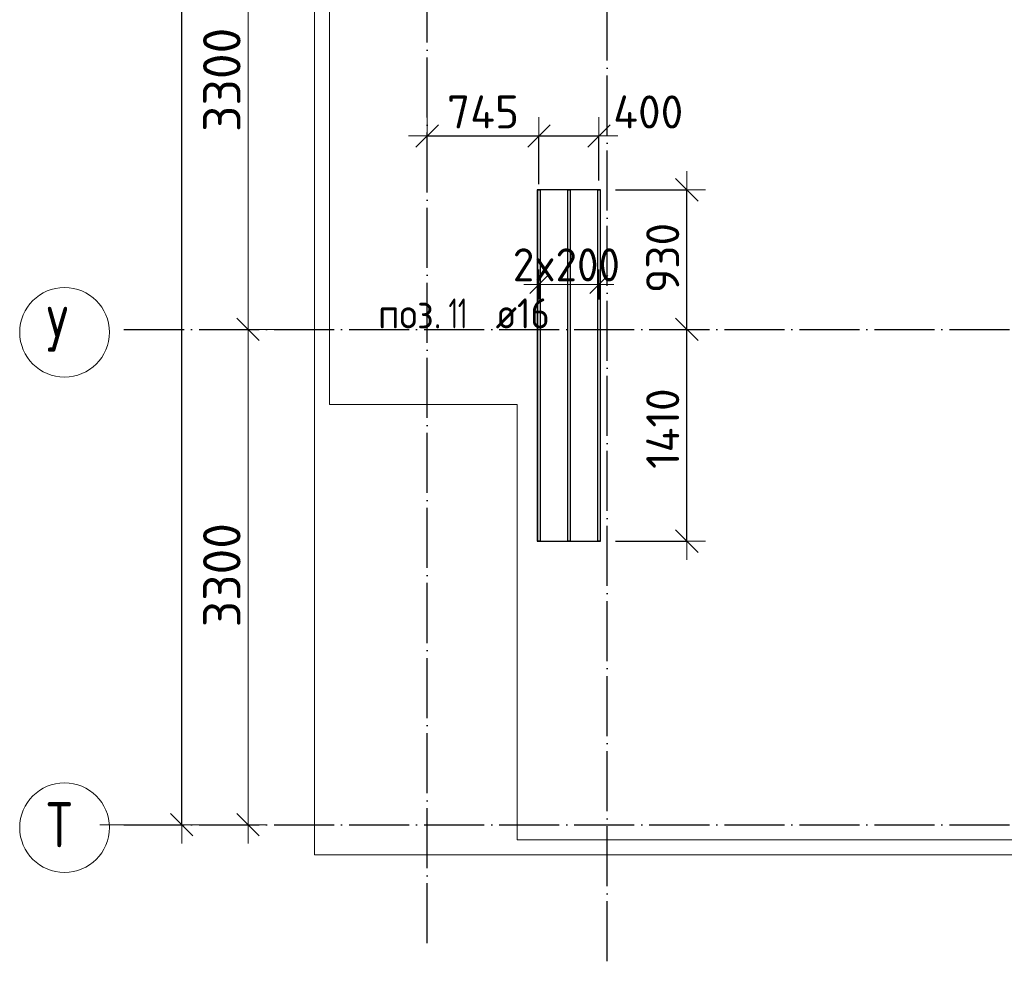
# Model space of a CAD drawing. Header units: millimetres. Extents: x -3725 to 93325, y -74170 to 82591.
# Tile 10 of 139: x 27285 to 33846, y -14170 to -7897. Entities that reach past the tile are written whole.
import ezdxf

# ---------------------------------------------------------------- set-up
doc = ezdxf.new("R2010")
doc.units = ezdxf.units.MM
doc.header["$PDMODE"] = 65
for name, pattern in [('______11', [500, 400, -50, 0, -50]), ('______3', [500, 400, -100]), ('______5', [1100, 800, -100, 100, -100])]:
    doc.linetypes.add(name, pattern=pattern)
for name, color, linetype, lineweight in [('Standard', 7, 'Continuous', 25), ('Балка_ общее', 7, '______3', 13), ('Размерная линия_ общее', 7, 'Continuous', 13), ('Фундамент (1)', 7, 'Continuous', 35)]:
    doc.layers.add(name, color=color, linetype=linetype, lineweight=lineweight)
doc.layers.add('Арм.стержн.Доп. Арм ниж.зоны У', color=7, linetype='Continuous', lineweight=35, true_color=0x1cff1c)
doc.layers.add('Осевая линия_ общее', color=7, linetype='______5', lineweight=13, true_color=0xa0a0a0)
doc.styles.add('ISOCPEUR', font='ISOCPEUR')
doc.dimstyles.new('DIMSTYLE_18', dxfattribs={"dimtxt": 220, "dimasz": 250, "dimexe": 0, "dimexo": 0, "dimgap": 110, "dimtad": 2, "dimdec": 0, "dimrnd": 1, "dimzin": 12, "dimdsep": 46, "dimtxsty": 'ISOCPEUR', "dimblk1": 'ALL_ML_STRICH', "dimblk2": 'ALL_ML_STRICH', "dimsah": 1, "dimcen": 0, "dimclrd": 7, "dimclre": 256, "dimclrt": 7, "dimadec": 0, "dimazin": 0, "dimtfac": 1, "dimtdec": 0, "dimtix": 1, "dimtmove": 2, "dimatfit": 3, "dimfxl": 0, "dimtzin": 0, "dimlwd": 0, "dimlwe": -3, "dimarcsym": 0})
doc.dimstyles.new('DIMSTYLE_3', dxfattribs={"dimtxt": 220, "dimasz": 250, "dimexe": 0, "dimexo": 0, "dimgap": 110, "dimtad": 2, "dimdec": 0, "dimrnd": 5, "dimzin": 12, "dimdsep": 46, "dimtxsty": 'ISOCPEUR', "dimblk1": 'ALL_ML_STRICH', "dimblk2": 'ALL_ML_STRICH', "dimsah": 1, "dimcen": 0, "dimclrd": 7, "dimclre": 256, "dimclrt": 7, "dimadec": 0, "dimazin": 0, "dimtfac": 1, "dimtdec": 0, "dimtix": 1, "dimtmove": 2, "dimatfit": 3, "dimfxl": 0, "dimtzin": 0, "dimlwd": 0, "dimlwe": -3, "dimarcsym": 0})
doc.dimstyles.new('DIMSTYLE_5', dxfattribs={"dimtxt": 220, "dimasz": 250, "dimexe": 0, "dimexo": 0, "dimgap": 110, "dimtad": 2, "dimdec": 0, "dimrnd": 5, "dimzin": 12, "dimdsep": 46, "dimtxsty": 'ISOCPEUR', "dimblk1": 'ALL_ML_STRICH', "dimblk2": 'ALL_ML_STRICH', "dimsah": 1, "dimcen": 0, "dimclrd": 7, "dimclre": 256, "dimclrt": 7, "dimadec": 0, "dimazin": 0, "dimtfac": 1, "dimtdec": 0, "dimtix": 1, "dimtmove": 2, "dimatfit": 3, "dimfxl": 0, "dimtvp": 1.2, "dimtzin": 0, "dimlwd": 0, "dimlwe": -3, "dimarcsym": 0})
doc.dimstyles.new('DIMSTYLE_7', dxfattribs={"dimtxt": 250, "dimasz": 250, "dimexe": 0, "dimexo": 0, "dimgap": 125, "dimtad": 2, "dimdec": 0, "dimrnd": 5, "dimzin": 12, "dimdsep": 46, "dimtxsty": 'ISOCPEUR', "dimblk1": 'ALL_ML_STRICH', "dimblk2": 'ALL_ML_STRICH', "dimsah": 1, "dimcen": 0, "dimclrd": 7, "dimclre": 256, "dimclrt": 7, "dimadec": 0, "dimazin": 0, "dimtfac": 1, "dimtdec": 0, "dimtix": 1, "dimtmove": 2, "dimatfit": 3, "dimfxl": 0, "dimtzin": 0, "dimlwd": 0, "dimlwe": -3, "dimarcsym": 0})

# ---------------------------------------------------------------- blocks, each defined once
blk = doc.blocks.new('ALL_ML_STRICH')
at = {"color": 0, "linetype": 'ByBlock', "lineweight": -2}
for p, q in [((-0.3, -0.3), (0.3, 0.3)), ((0, -0.5), (0, 0.5)), ((-1, 0), (0.5, 0))]:
    blk.add_line(p, q, dxfattribs=at)
blk = doc.blocks.new('*D54')
at = {"layer": 'DEFPOINTS', "color": 7, "linetype": 'Continuous', "lineweight": 13, "transparency": 33554687}
for p in [(29002.5, -9960), (27810, -13260), (28806.9, -13260)]:
    blk.add_point(p, dxfattribs=at)
at = {"layer": 'Балка_ общее', "color": 251, "linetype": 'Continuous', "lineweight": -2, "true_color": 0x656565, "transparency": 33554687}
for p, q in [((28992.5, -9960), (28806.9, -9960)), ((27820, -13260), (28806.9, -13260))]:
    blk.add_line(p, q, dxfattribs=at)
at = {"layer": 'Балка_ общее', "color": 7, "linetype": 'Continuous', "lineweight": -2, "transparency": 33554687}
blk.add_line((28806.9, -13260), (28806.9, -9960), dxfattribs=at)
at = {"layer": 'Балка_ общее', "color": 7, "linetype": 'Continuous', "lineweight": 13, "transparency": 33554687, "xscale": 250, "yscale": 250, "zscale": 250}
for p, rotation in [((28806.9, -9960), 90), ((28806.9, -13260), 270)]:
    blk.add_blockref('ALL_ML_STRICH', p, dxfattribs=dict(at, rotation=rotation))
at = {"layer": 'Балка_ общее', "color": 7, "linetype": 'Continuous', "lineweight": 13, "transparency": 33554687, "insert": (28631.9, -11597.5), "char_height": 250, "width": 1000, "attachment_point": 5, "rotation": 90, "style": 'ISOCPEUR'}
blk.add_mtext('\\A1;{3300}', dxfattribs=at)
blk = doc.blocks.new('*D55')
at = {"layer": 'DEFPOINTS', "color": 7, "linetype": 'Continuous', "lineweight": 13, "transparency": 33554687}
for p in [(29425.8, -6660), (28806.9, -9960), (29002.5, -9960)]:
    blk.add_point(p, dxfattribs=at)
at = {"layer": 'Балка_ общее', "color": 251, "linetype": 'Continuous', "lineweight": -2, "true_color": 0x656565, "transparency": 33554687}
for p, q in [((29415.8, -6660), (28806.9, -6660)), ((28992.5, -9960), (28806.9, -9960))]:
    blk.add_line(p, q, dxfattribs=at)
at = {"layer": 'Балка_ общее', "color": 7, "linetype": 'Continuous', "lineweight": -2, "transparency": 33554687}
blk.add_line((28806.9, -9960), (28806.9, -6660), dxfattribs=at)
at = {"layer": 'Балка_ общее', "color": 7, "linetype": 'Continuous', "lineweight": 13, "transparency": 33554687, "xscale": 250, "yscale": 250, "zscale": 250}
for p, rotation in [((28806.9, -6660), 90), ((28806.9, -9960), 270)]:
    blk.add_blockref('ALL_ML_STRICH', p, dxfattribs=dict(at, rotation=rotation))
at = {"layer": 'Балка_ общее', "color": 7, "linetype": 'Continuous', "lineweight": 13, "transparency": 33554687, "insert": (28631.9, -8297.5), "char_height": 250, "width": 1000, "attachment_point": 5, "rotation": 90, "style": 'ISOCPEUR'}
blk.add_mtext('\\A1;{3300}', dxfattribs=at)
blk = doc.blocks.new('*D210')
at = {"layer": 'DEFPOINTS', "color": 7, "linetype": 'Continuous', "lineweight": 13, "transparency": 33554687}
for p in [(31612.8, -9960), (31156.1, -11370.4), (31730.2, -11370.4)]:
    blk.add_point(p, dxfattribs=at)
at = {"layer": 'Размерная линия_ общее', "color": 253, "linetype": 'Continuous', "lineweight": -2, "true_color": 0xa0a0a0, "transparency": 33554687}
for p, q in [((31712.8, -9960), (31730.2, -9960)), ((31256.1, -11370.4), (31730.2, -11370.4))]:
    blk.add_line(p, q, dxfattribs=at)
at = {"layer": 'Размерная линия_ общее', "color": 7, "linetype": 'Continuous', "lineweight": -2, "transparency": 33554687}
blk.add_line((31730.2, -11370.4), (31730.2, -9960), dxfattribs=at)
at = {"layer": 'Размерная линия_ общее', "color": 7, "linetype": 'Continuous', "lineweight": 13, "transparency": 33554687, "xscale": 250, "yscale": 250, "zscale": 250}
for p, rotation in [((31730.2, -9960), 90), ((31730.2, -11370.4), 270)]:
    blk.add_blockref('ALL_ML_STRICH', p, dxfattribs=dict(at, rotation=rotation))
at = {"layer": 'Размерная линия_ общее', "color": 7, "linetype": 'Continuous', "lineweight": 13, "transparency": 33554687, "insert": (31570.2, -10621.2), "char_height": 220, "width": 880, "attachment_point": 5, "rotation": 90, "style": 'ISOCPEUR'}
blk.add_mtext('\\A1;{1410}', dxfattribs=at)
blk = doc.blocks.new('*D211')
at = {"layer": 'DEFPOINTS', "color": 7, "linetype": 'Continuous', "lineweight": 13, "transparency": 33554687}
for p in [(31156.1, -9030.4), (31612.8, -9960), (31730.2, -9960)]:
    blk.add_point(p, dxfattribs=at)
at = {"layer": 'Размерная линия_ общее', "color": 253, "linetype": 'Continuous', "lineweight": -2, "true_color": 0xa0a0a0, "transparency": 33554687}
for p, q in [((31256.1, -9030.4), (31730.2, -9030.4)), ((31712.8, -9960), (31730.2, -9960))]:
    blk.add_line(p, q, dxfattribs=at)
at = {"layer": 'Размерная линия_ общее', "color": 7, "linetype": 'Continuous', "lineweight": -2, "transparency": 33554687}
blk.add_line((31730.2, -9960), (31730.2, -9030.4), dxfattribs=at)
at = {"layer": 'Размерная линия_ общее', "color": 7, "linetype": 'Continuous', "lineweight": 13, "transparency": 33554687, "xscale": 250, "yscale": 250, "zscale": 250}
for p, rotation in [((31730.2, -9030.4), 90), ((31730.2, -9960), 270)]:
    blk.add_blockref('ALL_ML_STRICH', p, dxfattribs=dict(at, rotation=rotation))
at = {"layer": 'Размерная линия_ общее', "color": 7, "linetype": 'Continuous', "lineweight": 13, "transparency": 33554687, "insert": (31570.2, -9484.2), "char_height": 220, "width": 660, "attachment_point": 5, "rotation": 90, "style": 'ISOCPEUR'}
blk.add_mtext('\\A1;{930}', dxfattribs=at)
blk = doc.blocks.new('*D212')
at = {"layer": 'DEFPOINTS', "color": 7, "linetype": 'Continuous', "lineweight": 13, "transparency": 33554687}
for p in [(30000, -8671.4), (30000, -8692.4), (30745.1, -9093)]:
    blk.add_point(p, dxfattribs=at)
at = {"layer": 'Размерная линия_ общее', "color": 253, "linetype": 'Continuous', "lineweight": -2, "true_color": 0xa0a0a0, "transparency": 33554687}
for p, q in [((30000, -8671.4), (30000, -8671.4)), ((30745.1, -8993), (30745.1, -8671.4))]:
    blk.add_line(p, q, dxfattribs=at)
at = {"layer": 'Размерная линия_ общее', "color": 7, "linetype": 'Continuous', "lineweight": -2, "transparency": 33554687}
blk.add_line((30000, -8671.4), (30745.1, -8671.4), dxfattribs=at)
at = {"layer": 'Размерная линия_ общее', "color": 7, "linetype": 'Continuous', "lineweight": 13, "transparency": 33554687, "xscale": 250, "yscale": 250, "zscale": 250, "rotation": 180}
blk.add_blockref('ALL_ML_STRICH', (30000, -8671.4), dxfattribs=at)
at = {"layer": 'Размерная линия_ общее', "color": 7, "linetype": 'Continuous', "lineweight": 13, "transparency": 33554687, "xscale": 250, "yscale": 250, "zscale": 250}
blk.add_blockref('ALL_ML_STRICH', (30745.1, -8671.4), dxfattribs=at)
at = {"layer": 'Размерная линия_ общее', "color": 7, "linetype": 'Continuous', "lineweight": 13, "transparency": 33554687, "insert": (30372.6, -8511.4), "char_height": 220, "width": 660, "attachment_point": 5, "style": 'ISOCPEUR'}
blk.add_mtext('\\A1;{745}', dxfattribs=at)
blk = doc.blocks.new('*D213')
at = {"layer": 'DEFPOINTS', "color": 7, "linetype": 'Continuous', "lineweight": 13, "transparency": 33554687}
for p in [(30745.1, -8671.4), (30745.1, -9093), (31145.1, -9067.3)]:
    blk.add_point(p, dxfattribs=at)
at = {"layer": 'Размерная линия_ общее', "color": 253, "linetype": 'Continuous', "lineweight": -2, "true_color": 0xa0a0a0, "transparency": 33554687}
for p, q in [((30745.1, -8993), (30745.1, -8671.4)), ((31145.1, -8967.3), (31145.1, -8671.4))]:
    blk.add_line(p, q, dxfattribs=at)
at = {"layer": 'Размерная линия_ общее', "color": 7, "linetype": 'Continuous', "lineweight": -2, "transparency": 33554687}
blk.add_line((30745.1, -8671.4), (31145.1, -8671.4), dxfattribs=at)
at = {"layer": 'Размерная линия_ общее', "color": 7, "linetype": 'Continuous', "lineweight": 13, "transparency": 33554687, "xscale": 250, "yscale": 250, "zscale": 250, "rotation": 180}
blk.add_blockref('ALL_ML_STRICH', (30745.1, -8671.4), dxfattribs=at)
at = {"layer": 'Размерная линия_ общее', "color": 7, "linetype": 'Continuous', "lineweight": 13, "transparency": 33554687, "xscale": 250, "yscale": 250, "zscale": 250}
blk.add_blockref('ALL_ML_STRICH', (31145.1, -8671.4), dxfattribs=at)
at = {"layer": 'Размерная линия_ общее', "color": 7, "linetype": 'Continuous', "lineweight": 13, "transparency": 33554687, "insert": (31473.4, -8511.3), "char_height": 220, "width": 660, "attachment_point": 5, "style": 'ISOCPEUR'}
blk.add_mtext('\\A1;{400}', dxfattribs=at)
blk = doc.blocks.new('*D536')
at = {"layer": 'DEFPOINTS', "color": 7, "linetype": 'Continuous', "lineweight": 13, "transparency": 33554687}
for p in [(28413.8, 7780), (28150.3, -13260), (28364.4, -13260)]:
    blk.add_point(p, dxfattribs=at)
at = {"layer": 'Размерная линия_ общее', "color": 253, "linetype": 'Continuous', "lineweight": -2, "true_color": 0xa0a0a0, "transparency": 33554687}
for p, q in [((28313.8, 7780), (28364.4, 7780)), ((28364.4, -13260), (28364.4, -13260))]:
    blk.add_line(p, q, dxfattribs=at)
at = {"layer": 'Размерная линия_ общее', "color": 7, "linetype": 'Continuous', "lineweight": -2, "transparency": 33554687}
blk.add_line((28364.4, -13260), (28364.4, 7780), dxfattribs=at)
at = {"layer": 'Размерная линия_ общее', "color": 7, "linetype": 'Continuous', "lineweight": 13, "transparency": 33554687, "xscale": 250, "yscale": 250, "zscale": 250}
for p, rotation in [((28364.4, 7780), 90), ((28364.4, -13260), 270)]:
    blk.add_blockref('ALL_ML_STRICH', p, dxfattribs=dict(at, rotation=rotation))
at = {"layer": 'Размерная линия_ общее', "color": 7, "linetype": 'Continuous', "lineweight": 13, "transparency": 33554687, "insert": (28204.4, -2718), "char_height": 220, "width": 1100, "attachment_point": 5, "rotation": 90, "style": 'ISOCPEUR'}
blk.add_mtext('\\A1;{21040}', dxfattribs=at)
blk = doc.blocks.new('СЛОЖНЫЙ_ОБЪЕКТ_2')
at = {"layer": 'Осевая линия_ общее', "color": 253, "linetype": '______11', "lineweight": -3, "true_color": 0xa0a0a0, "transparency": 33554687}
for p, q in [((30000, -14050), (30000, 9510)), ((31200, -14170), (31200, 9510)), ((27980, -9960), (44900, -9960)), ((27980, -13260), (44900, -13260))]:
    blk.add_line(p, q, dxfattribs=at)
at = {"layer": 'Осевая линия_ общее', "color": 7, "linetype": 'Continuous', "lineweight": 13, "transparency": 33554687}
for centre in [(27583.8, -9979.5), (27583.8, -13279.5)]:
    blk.add_circle(centre, 298.8, dxfattribs=at)
at = {"layer": 'Осевая линия_ общее', "color": 7, "linetype": 'Continuous', "lineweight": 13, "transparency": 33554687, "char_height": 300, "width": 359.833, "attachment_point": 7, "style": 'ISOCPEUR'}
for s, insert in [('\\W0.80;У', (27463.8, -10110)), ('\\W0.80;Т', (27463.8, -13410))]:
    blk.add_mtext(s, dxfattribs=dict(at, insert=insert))
at = {"layer": 'Балка_ общее', "color": 7, "linetype": 'Continuous', "lineweight": 13, "transparency": 33554687}
for base, p1, p2, picture, middle in [((28806.9, -6660), (28992.5, -9960), (29415.8, -6660), '*D55', (28631.9, -8297.5)), ((28806.9, -9960), (27820, -13260), (28992.5, -9960), '*D54', (28631.9, -11597.5))]:
    dim = blk.add_linear_dim(base=base, p1=p1, p2=p2, angle=90, dimstyle='DIMSTYLE_7', override={"dimpost": '<>', "dimclrd": 7, "dimclre": 251, "dimclrt": 7, "dimlwd": 0, "dimlwe": 65533}, dxfattribs=at)
    dim.commit()
    dim.dimension.update_dxf_attribs({"geometry": picture, "text_midpoint": middle, "dimtype": 160})

msp = doc.modelspace()

# ---------------------------------------------------------------- linework, layer by layer
at = {"layer": 'Standard', "color": 7, "linetype": 'Continuous', "lineweight": 18, "transparency": 33554687}
msp.add_lwpolyline([(29250, -13460), (46440, -13460), (46440, 8380), (29250, 8380), (29250, -13460)], dxfattribs=at)
at = {"layer": 'Арм.стержн.Доп. Арм ниж.зоны У', "color": 253, "linetype": 'Continuous', "lineweight": -3, "true_color": 0xa0a0a0, "transparency": 33554687}
for p, q in [((30745.1, -9660), (30745.1, -9560)), ((31145.1, -9660), (31145.1, -9560)), ((30745.1, -9660), (30745.1, -9760)), ((31145.1, -9660), (31145.1, -9760))]:
    msp.add_line(p, q, dxfattribs=at)
at = {"layer": 'Арм.стержн.Доп. Арм ниж.зоны У', "color": 7, "linetype": 'Continuous', "lineweight": 25, "transparency": 33554687}
for p, q in [((30685.1, -9720), (30805.1, -9600)), ((31085.1, -9720), (31205.1, -9600))]:
    msp.add_line(p, q, dxfattribs=at)
at = {"layer": 'Арм.стержн.Доп. Арм ниж.зоны У', "color": 7, "linetype": 'Continuous', "lineweight": 13, "transparency": 33554687}
for p, q in [((30745.1, -9660), (30645.1, -9660)), ((30745.1, -9660), (31145.1, -9660)), ((31145.1, -9660), (31245.1, -9660))]:
    msp.add_line(p, q, dxfattribs=at)
at = {"layer": 'Арм.стержн.Доп. Арм ниж.зоны У', "color": 52, "linetype": 'Continuous', "lineweight": 25, "transparency": 33554687}
msp.add_lwpolyline([(30734.1, -9030.4), (30734.1, -11370.4), (31156.1, -11370.4), (31156.1, -9030.4), (30734.1, -9030.4)], dxfattribs=at)
at = {"layer": 'Арм.стержн.Доп. Арм ниж.зоны У', "color": 11, "linetype": 'Continuous', "lineweight": 25, "true_color": 0xff8c8c, "transparency": 33554687}
for points in [[(30753.1, -9030.4), (30753.1, -11370.4), (30737.1, -11370.4), (30737.1, -9030.4), (30753.1, -9030.4)], [(30953.1, -9030.4), (30953.1, -11370.4), (30937.1, -11370.4), (30937.1, -9030.4), (30953.1, -9030.4)], [(31153.1, -9030.4), (31153.1, -11370.4), (31137.1, -11370.4), (31137.1, -9030.4), (31153.1, -9030.4)]]:
    msp.add_lwpolyline(points, dxfattribs=at)
at = {"layer": 'Фундамент (1)', "color": 7, "lineweight": 18, "transparency": 33554687}
for p, q in [((29350, -10460), (29350, -5540)), ((30600, -10460), (29350, -10460)), ((30600, -13360), (30600, -10460)), ((44500, -13360), (30600, -13360))]:
    msp.add_line(p, q, dxfattribs=at)
at = {"layer": 'Фундамент (1)', "color": 7, "linetype": 'Continuous', "lineweight": 18, "transparency": 33554687}
for p, q in [((29350, -10460), (29350, -5540)), ((30600, -10460), (29350, -10460)), ((30600, -13360), (30600, -10460)), ((44500, -13360), (30600, -13360))]:
    msp.add_line(p, q, dxfattribs=at)

# ---------------------------------------------------------------- block references
at = {"layer": 'Балка_ общее', "color": 7, "linetype": 'Continuous', "lineweight": 13, "transparency": 33554687}
msp.add_blockref('СЛОЖНЫЙ_ОБЪЕКТ_2', (0, 0), dxfattribs=at)

# ---------------------------------------------------------------- texts
at = {"layer": 'Арм.стержн.Доп. Арм ниж.зоны У', "color": 7, "linetype": 'Continuous', "lineweight": 13, "transparency": 33554687, "insert": (30571.1, -9640), "char_height": 220, "width": 873.359, "attachment_point": 7, "style": 'ISOCPEUR'}
msp.add_mtext('\\W0.95;2x200', dxfattribs=at)
at = {"layer": 'Арм.стержн.Доп. Арм ниж.зоны У', "color": 7, "linetype": 'Continuous', "lineweight": 25, "transparency": 33554687, "char_height": 200, "attachment_point": 7, "style": 'ISOCPEUR'}
for s, insert, width in [('\\W0.62;11', (30143.5, -9953.7), 262.5), ('\\W0.89; ø16 ', (30343.5, -9953.7), 749.105), ('\\W0.92;поз.', (29673.5, -9953.7), 561.646)]:
    msp.add_mtext(s, dxfattribs=dict(at, insert=insert, width=width))

# ---------------------------------------------------------------- dimensions: what is measured, and where the dimension line sits
at = {"layer": 'Размерная линия_ общее', "color": 7, "linetype": 'Continuous', "lineweight": 13, "transparency": 33554687}
for base, p1, p2, dimstyle, picture, middle in [((28364.4, 7780), (28364.4, -13260), (28313.8, 7780), 'DIMSTYLE_18', '*D536', (28204.4, -2718)), ((31730.2, -9030.4), (31712.8, -9960), (31256.1, -9030.4), 'DIMSTYLE_3', '*D211', (31570.2, -9484.2)), ((31730.2, -9960), (31256.1, -11370.4), (31712.8, -9960), 'DIMSTYLE_3', '*D210', (31570.2, -10621.2))]:
    dim = msp.add_linear_dim(base=base, p1=p1, p2=p2, angle=90, dimstyle=dimstyle, override={"dimpost": '<>', "dimclrd": 7, "dimclre": 253, "dimclrt": 7, "dimlwd": 0, "dimlwe": 65533}, dxfattribs=at)
    dim.commit()
    dim.dimension.update_dxf_attribs({"geometry": picture, "text_midpoint": middle, "dimtype": 160})
for base, p1, p2, dimstyle, picture, middle in [((30745.1, -8671.4), (30000, -8671.4), (30745.1, -8993), 'DIMSTYLE_3', '*D212', (30372.6, -8511.4)), ((31145.1, -8671.4), (30745.1, -8993), (31145.1, -8967.3), 'DIMSTYLE_5', '*D213', (31473.4, -8511.3))]:
    dim = msp.add_linear_dim(base=base, p1=p1, p2=p2, dimstyle=dimstyle, override={"dimpost": '<>', "dimclrd": 7, "dimclre": 253, "dimclrt": 7, "dimlwd": 0, "dimlwe": 65533}, dxfattribs=at)
    dim.commit()
    dim.dimension.update_dxf_attribs({"geometry": picture, "text_midpoint": middle, "dimtype": 160})

doc.saveas('drawing.dxf')
